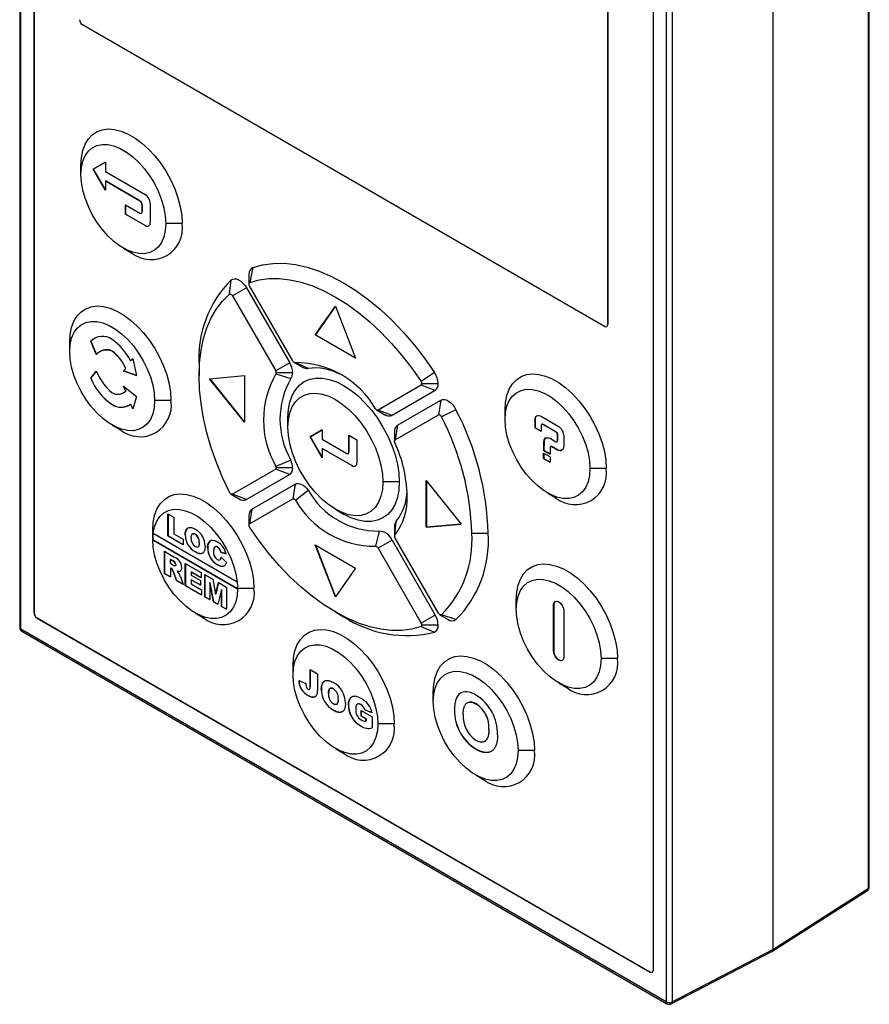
# Model space of a CAD drawing. Header units: millimetres. Extents: x 0 to 419, y 0 to 324.
# Tile 3 of 5: x 279 to 339, y 180 to 249. Entities that reach past the tile are written whole.
import ezdxf

# ---------------------------------------------------------------- set-up
doc = ezdxf.new("R2010")
doc.units = ezdxf.units.MM
doc.header["$LTSCALE"] = 1.5

msp = doc.modelspace()

# ---------------------------------------------------------------- linework, layer by layer
for p, q in [((279.064, 298.138), (279.064, 206.773)), ((279.152, 206.651), (279.152, 298.015)), ((280.068, 207.793), (280.068, 282.261)), ((280.076, 282.265), (280.076, 207.797)), ((338.478, 279.857), (338.478, 188.493)), ((338.56, 188.612), (338.56, 279.976)), ((331.793, 275.998), (331.793, 184.218)), ((324.33, 271.934), (324.33, 180.57)), ((324.749, 271.931), (324.749, 180.567)), ((323.414, 257.238), (323.414, 182.77)), ((320.232, 255.074), (320.232, 227.965)), ((320.239, 255.078), (320.239, 227.969)), ((320.02, 227.842), (283.463, 248.947)), ((284.214, 238.843), (285.063, 239.333)), ((285.063, 239.333), (284.221, 238.847)), ((285.063, 239.333), (285.063, 238.68)), ((283.357, 238.474), (283.357, 239.136)), ((284.221, 238.847), (284.214, 238.843)), ((285.063, 237.374), (284.214, 238.843)), ((284.221, 238.847), (285.063, 237.39)), ((285.063, 238.68), (287.856, 237.068)), ((285.07, 238.031), (285.063, 238.027)), ((285.063, 238.027), (285.063, 237.374)), ((287.467, 236.639), (285.063, 238.027)), ((285.07, 238.031), (287.474, 236.643)), ((287.474, 236.643), (287.467, 236.639)), ((288.209, 236.455), (288.209, 235.108)), ((286.477, 236.353), (287.467, 235.782)), ((286.477, 235.7), (286.477, 236.353)), ((286.484, 236.349), (286.484, 235.704)), ((287.592, 235.769), (287.599, 235.773)), ((287.644, 236.333), (287.651, 236.337)), ((287.644, 235.884), (287.644, 236.333)), ((287.651, 235.888), (287.644, 235.884)), ((287.651, 236.337), (287.651, 235.888)), ((286.484, 235.704), (286.477, 235.7)), ((287.856, 234.904), (286.477, 235.7)), ((286.484, 235.704), (287.863, 234.908)), ((290.442, 235.046), (289.296, 235.046)), ((287.863, 234.908), (287.856, 234.904)), ((286.326, 233.331), (286.899, 233)), ((295.386, 231.969), (295.174, 230.916)), ((293.753, 230.095), (293.88, 231.099)), ((295.121, 231.481), (295.121, 230.819)), ((294.94, 230.551), (293.963, 229.987)), ((294.94, 230.551), (297.971, 225.302)), ((298.193, 225.43), (295.163, 230.68)), ((293.963, 229.987), (296.993, 224.737)), ((299.761, 227.258), (301.176, 229.27)), ((301.177, 229.267), (299.768, 227.262)), ((301.176, 229.27), (302.59, 225.625)), ((320.17, 227.828), (320.177, 227.832)), ((320.239, 227.969), (320.232, 227.965)), ((284.047, 226.812), (284.04, 226.807)), ((284.43, 225.877), (284.04, 226.807)), ((284.047, 226.812), (284.437, 225.881)), ((299.768, 227.262), (299.761, 227.258)), ((302.59, 225.625), (299.761, 227.258)), ((299.768, 227.262), (302.586, 225.636)), ((282.572, 226.083), (282.572, 226.745)), ((284.719, 226.079), (284.712, 226.075)), ((285.539, 226.121), (285.532, 226.116)), ((286.816, 225.438), (286.981, 225.57)), ((286.823, 225.442), (286.816, 225.438)), ((286.981, 225.569), (286.823, 225.442)), ((286.981, 225.57), (287.245, 224.404)), ((284.04, 224.23), (284.43, 224.71)), ((284.432, 224.707), (284.047, 224.234)), ((286.327, 224.731), (286.49, 224.889)), ((286.327, 224.731), (286.335, 224.735)), ((287.245, 224.404), (286.327, 224.731)), ((286.497, 224.893), (286.335, 224.735)), ((286.335, 224.735), (287.243, 224.411)), ((286.497, 224.893), (286.49, 224.889)), ((291.63, 225.051), (291.63, 224.39)), ((297.971, 225.302), (296.993, 224.737)), ((298.293, 225.325), (298.866, 224.994)), ((299.265, 224.904), (298.372, 225.307)), ((284.047, 224.234), (284.04, 224.23)), ((292.362, 224.181), (294.812, 224.4)), ((294.812, 221.134), (292.362, 224.181)), ((292.372, 224.182), (294.812, 221.147)), ((294.812, 224.4), (294.812, 221.134)), ((297.011, 224.521), (298.059, 224.208)), ((298.18, 224.598), (297.035, 224.598)), ((308.11, 224.623), (307.178, 223.986)), ((286.49, 223.319), (286.327, 223.665)), ((286.327, 223.665), (287.245, 222.934)), ((286.497, 223.323), (286.342, 223.654)), ((286.497, 223.323), (286.49, 223.319)), ((307.189, 223.737), (304.158, 221.987)), ((308.166, 223.366), (305.136, 221.616)), ((308.166, 223.366), (307.189, 223.737)), ((308.376, 223.829), (307.23, 223.829)), ((286.291, 223.19), (286.298, 223.194)), ((287.245, 222.934), (286.981, 222.072)), ((289.657, 222.655), (288.511, 222.655)), ((305.526, 220.941), (308.556, 222.691)), ((308.556, 222.691), (308.389, 221.659)), ((285.539, 222.388), (285.532, 222.384)), ((286.823, 222.399), (286.816, 222.395)), ((286.981, 222.072), (286.816, 222.395)), ((286.823, 222.399), (286.984, 222.083)), ((304.058, 221.997), (304.631, 221.666)), ((305.136, 221.616), (304.158, 221.987)), ((309.617, 222.014), (308.599, 221.525)), ((313.055, 221.33), (313.055, 221.991)), ((297.852, 220.798), (297.852, 221.459)), ((305.358, 219.909), (308.389, 221.659)), ((315.15, 221.307), (315.159, 221.404)), ((315.157, 221.312), (315.15, 221.307)), ((315.15, 220.75), (315.15, 221.307)), ((315.166, 221.408), (315.157, 221.312)), ((315.157, 221.312), (315.157, 220.754)), ((315.159, 221.404), (315.185, 221.479)), ((315.166, 221.408), (315.159, 221.404)), ((315.192, 221.483), (315.166, 221.408)), ((315.185, 221.479), (315.229, 221.545)), ((315.192, 221.483), (315.185, 221.479)), ((315.236, 221.549), (315.192, 221.483)), ((315.229, 221.545), (315.282, 221.586)), ((315.236, 221.549), (315.229, 221.545)), ((315.285, 221.587), (315.236, 221.549)), ((315.282, 221.586), (315.343, 221.611)), ((315.343, 221.611), (315.422, 221.616)), ((315.422, 221.616), (315.501, 221.591)), ((315.501, 221.591), (315.58, 221.555)), ((315.58, 221.555), (316.729, 220.892)), ((285.541, 220.94), (286.114, 220.609)), ((299.394, 220.121), (300.243, 220.611)), ((300.243, 220.611), (299.402, 220.125)), ((300.243, 220.611), (300.243, 219.958)), ((305.526, 220.941), (305.358, 219.909)), ((315.157, 220.754), (315.15, 220.75)), ((315.58, 220.501), (315.15, 220.75)), ((315.157, 220.754), (315.58, 220.509)), ((315.588, 220.922), (315.58, 220.897)), ((315.58, 220.897), (315.58, 220.501)), ((315.598, 220.948), (315.588, 220.922)), ((315.606, 220.973), (315.598, 220.948)), ((315.624, 220.993), (315.606, 220.973)), ((315.65, 220.998), (315.624, 220.993)), ((315.631, 220.997), (315.624, 220.993)), ((315.631, 220.997), (315.657, 221.002)), ((315.657, 221.002), (315.65, 220.998)), ((315.668, 220.998), (315.65, 220.998)), ((315.657, 221.002), (315.675, 221.002)), ((315.675, 221.002), (315.668, 220.998)), ((315.703, 220.988), (315.668, 220.998)), ((315.675, 221.002), (315.71, 220.992)), ((315.71, 220.992), (315.703, 220.988)), ((316.616, 220.461), (315.703, 220.988)), ((315.71, 220.992), (316.623, 220.465)), ((316.729, 220.892), (316.817, 220.831)), ((316.817, 220.831), (316.896, 220.765)), ((316.896, 220.765), (316.975, 220.669)), ((316.975, 220.669), (317.037, 220.572)), ((317.037, 220.572), (317.089, 220.471)), ((299.402, 220.125), (299.394, 220.121)), ((300.243, 218.652), (299.394, 220.121)), ((299.402, 220.125), (300.243, 218.668)), ((300.243, 219.958), (301.975, 218.958)), ((302.117, 220.224), (302.683, 219.897)), ((302.117, 219.04), (302.117, 220.224)), ((302.124, 220.219), (302.124, 219.044)), ((302.683, 219.897), (302.683, 218.305)), ((305.316, 220.478), (305.316, 219.817)), ((315.782, 219.848), (315.799, 219.929)), ((315.806, 219.933), (315.789, 219.852)), ((315.799, 219.929), (315.843, 219.984)), ((315.806, 219.933), (315.799, 219.929)), ((315.85, 219.988), (315.806, 219.933)), ((315.843, 219.984), (315.896, 220.035)), ((315.85, 219.988), (315.843, 219.984)), ((315.9, 220.036), (315.85, 219.988)), ((315.896, 220.035), (315.966, 220.055)), ((315.966, 220.055), (316.036, 220.055)), ((316.036, 220.055), (316.115, 220.041)), ((316.115, 220.041), (316.203, 220.01)), ((316.203, 220.01), (316.616, 219.772)), ((316.623, 220.465), (316.616, 220.461)), ((316.642, 220.436), (316.616, 220.461)), ((316.623, 220.465), (316.649, 220.44)), ((316.649, 220.44), (316.642, 220.436)), ((316.668, 220.411), (316.642, 220.436)), ((316.649, 220.44), (316.675, 220.415)), ((316.675, 220.415), (316.668, 220.411)), ((316.686, 220.38), (316.668, 220.411)), ((316.675, 220.415), (316.693, 220.384)), ((316.693, 220.384), (316.686, 220.38)), ((316.703, 220.339), (316.686, 220.38)), ((316.693, 220.384), (316.71, 220.343)), ((316.71, 220.343), (316.703, 220.339)), ((316.721, 220.299), (316.703, 220.339)), ((316.71, 220.343), (316.728, 220.303)), ((316.728, 220.303), (316.721, 220.299)), ((316.729, 220.263), (316.721, 220.299)), ((316.728, 220.303), (316.736, 220.267)), ((316.736, 220.267), (316.729, 220.263)), ((316.729, 219.838), (316.729, 220.263)), ((316.736, 220.267), (316.736, 219.842)), ((317.089, 220.471), (317.133, 220.355)), ((317.133, 220.355), (317.151, 220.254)), ((317.151, 220.254), (317.16, 220.147)), ((317.16, 220.147), (317.16, 219.458)), ((300.25, 219.309), (300.243, 219.305)), ((300.243, 219.305), (300.243, 218.652)), ((302.329, 218.101), (300.243, 219.305)), ((300.25, 219.309), (302.336, 218.105)), ((315.764, 219.149), (315.773, 219.752)), ((315.78, 219.756), (315.771, 219.153)), ((315.773, 219.752), (315.782, 219.848)), ((315.78, 219.756), (315.773, 219.752)), ((315.789, 219.852), (315.78, 219.756)), ((315.789, 219.852), (315.782, 219.848)), ((316.212, 219.397), (316.203, 219.371)), ((316.203, 219.371), (316.203, 218.905)), ((316.229, 219.417), (316.212, 219.397)), ((316.265, 219.437), (316.229, 219.417)), ((316.291, 219.442), (316.265, 219.437)), ((316.272, 219.441), (316.265, 219.437)), ((316.272, 219.441), (316.298, 219.447)), ((316.298, 219.447), (316.291, 219.442)), ((316.317, 219.438), (316.291, 219.442)), ((316.298, 219.447), (316.324, 219.442)), ((316.324, 219.442), (316.317, 219.438)), ((316.729, 219.2), (316.317, 219.438)), ((316.324, 219.442), (316.736, 219.204)), ((316.616, 219.772), (316.642, 219.767)), ((316.642, 219.767), (316.668, 219.772)), ((316.668, 219.772), (316.703, 219.792)), ((316.675, 219.776), (316.668, 219.772)), ((316.71, 219.796), (316.675, 219.776)), ((316.703, 219.792), (316.721, 219.813)), ((316.71, 219.796), (316.703, 219.792)), ((316.728, 219.817), (316.71, 219.796)), ((316.721, 219.813), (316.729, 219.838)), ((316.728, 219.817), (316.721, 219.813)), ((316.736, 219.842), (316.728, 219.817)), ((316.736, 219.842), (316.729, 219.838)), ((316.736, 219.204), (316.729, 219.2)), ((316.817, 219.169), (316.729, 219.2)), ((316.736, 219.204), (316.824, 219.173)), ((316.824, 219.173), (316.817, 219.169)), ((316.824, 219.173), (316.903, 219.158)), ((317.037, 219.174), (316.975, 219.149)), ((316.982, 219.153), (317.039, 219.176)), ((317.089, 219.224), (317.037, 219.174)), ((317.133, 219.28), (317.089, 219.224)), ((317.151, 219.362), (317.133, 219.28)), ((317.16, 219.458), (317.151, 219.362)), ((302.075, 218.948), (302.082, 218.952)), ((302.124, 219.044), (302.117, 219.04)), ((315.756, 218.971), (316.212, 218.708)), ((315.756, 218.596), (315.756, 218.971)), ((315.756, 218.596), (315.763, 218.6)), ((316.212, 218.333), (315.756, 218.596)), ((315.763, 218.967), (315.763, 218.6)), ((315.763, 218.6), (316.212, 218.341)), ((315.764, 219.149), (315.771, 219.153)), ((316.203, 218.905), (315.764, 219.149)), ((315.771, 219.153), (316.203, 218.913)), ((316.212, 218.708), (316.212, 218.333)), ((316.896, 219.153), (316.817, 219.169)), ((316.903, 219.158), (316.896, 219.153)), ((316.975, 219.149), (316.896, 219.153)), ((316.903, 219.158), (316.982, 219.153)), ((316.982, 219.153), (316.975, 219.149)), ((296.993, 217.85), (293.963, 216.1)), ((297.971, 217.479), (296.993, 217.85)), ((298.059, 218.472), (297.011, 218.046)), ((298.18, 217.941), (297.035, 217.941)), ((302.336, 218.105), (302.329, 218.101)), ((320.14, 217.901), (318.995, 217.901)), ((297.971, 217.479), (294.94, 215.729)), ((295.33, 215.053), (298.361, 216.803)), ((298.361, 216.803), (298.193, 215.771)), ((305.645, 216.961), (304.499, 216.961)), ((307.54, 217.052), (309.989, 214.005)), ((307.54, 213.786), (307.54, 217.052)), ((307.547, 217.043), (307.547, 213.79)), ((293.863, 216.109), (294.435, 215.779)), ((294.94, 215.729), (293.963, 216.1)), ((295.163, 214.021), (298.193, 215.771)), ((298.372, 215.688), (299.265, 216.383)), ((316.024, 216.186), (316.597, 215.856)), ((295.33, 215.053), (295.163, 214.021)), ((301.175, 215.042), (301.748, 214.711)), ((289.45, 214.732), (289.869, 214.491)), ((289.45, 213.181), (289.45, 214.732)), ((289.458, 214.728), (289.458, 213.185)), ((289.869, 214.491), (289.869, 213.322)), ((295.121, 214.591), (295.121, 213.93)), ((305.316, 213.822), (305.316, 213.16)), ((305.341, 213.238), (305.438, 214.212)), ((309.989, 214.005), (307.54, 213.786)), ((307.547, 213.79), (307.54, 213.786)), ((307.547, 213.79), (309.986, 214.008)), ((288.384, 212.929), (288.384, 213.591)), ((288.385, 213.036), (288.391, 213.172)), ((288.411, 213.381), (288.411, 213.373)), ((288.411, 213.373), (294.297, 209.975)), ((289.458, 213.185), (289.45, 213.181)), ((290.515, 212.566), (289.45, 213.181)), ((289.458, 213.185), (290.515, 212.575)), ((289.869, 213.322), (290.515, 212.949)), ((290.654, 213.261), (290.661, 213.265)), ((291.356, 213.298), (291.349, 213.294)), ((304.232, 213.515), (303.979, 212.451)), ((308.389, 207.772), (305.358, 213.021)), ((310.722, 213.368), (311.867, 213.368)), ((288.399, 212.898), (288.392, 212.894)), ((294.316, 209.474), (288.392, 212.894)), ((288.399, 212.898), (294.317, 209.482)), ((290.515, 212.949), (290.515, 212.566)), ((291.631, 212.717), (291.639, 212.721)), ((292.232, 212.363), (292.225, 212.359)), ((292.921, 212.395), (292.914, 212.391)), ((301.176, 208.916), (299.761, 212.561)), ((299.761, 212.561), (302.59, 210.928)), ((299.773, 212.554), (301.181, 208.923)), ((305.136, 212.893), (304.158, 212.328)), ((304.158, 212.328), (307.189, 207.079)), ((305.136, 212.893), (308.166, 207.643)), ((289.195, 212.103), (289.892, 211.701)), ((289.195, 210.552), (289.195, 212.103)), ((289.202, 212.099), (289.202, 210.556)), ((291.374, 212.059), (291.366, 212.055)), ((293.117, 212.165), (293.11, 212.161)), ((293.157, 212.037), (293.149, 212.033)), ((293.516, 211.917), (293.149, 212.033)), ((293.157, 212.037), (293.514, 211.924)), ((293.167, 211.68), (293.533, 211.341)), ((289.621, 211.543), (289.614, 211.539)), ((289.614, 211.237), (289.614, 211.539)), ((289.614, 211.539), (289.799, 211.433)), ((289.792, 211.135), (289.614, 211.237)), ((289.621, 210.939), (289.614, 210.935)), ((289.651, 210.914), (289.614, 210.935)), ((289.614, 210.935), (289.614, 210.31)), ((289.621, 211.543), (289.806, 211.437)), ((289.621, 210.939), (289.658, 210.918)), ((289.658, 210.918), (289.651, 210.914)), ((289.806, 211.437), (289.799, 211.433)), ((289.936, 211.084), (289.903, 211.09)), ((290.005, 211.173), (289.998, 211.168)), ((290.661, 211.257), (291.778, 210.613)), ((290.661, 209.706), (290.661, 211.257)), ((290.668, 211.253), (290.668, 209.71)), ((292.931, 211.16), (292.924, 211.156)), ((302.59, 210.928), (301.176, 208.916)), ((289.195, 210.552), (289.202, 210.556)), ((289.614, 210.31), (289.195, 210.552)), ((289.202, 210.556), (289.614, 210.318)), ((289.76, 210.823), (289.753, 210.819)), ((289.835, 210.661), (289.828, 210.657)), ((290.049, 210.059), (289.828, 210.657)), ((289.835, 210.661), (290.056, 210.063)), ((290.09, 210.725), (290.083, 210.721)), ((290.24, 210.7), (290.233, 210.696)), ((290.301, 210.716), (290.318, 210.726)), ((290.314, 210.349), (290.521, 209.786)), ((291.087, 210.657), (291.08, 210.653)), ((291.08, 210.653), (291.08, 210.431)), ((291.778, 210.25), (291.08, 210.653)), ((291.08, 210.431), (291.725, 210.059)), ((291.087, 210.657), (291.778, 210.258)), ((291.778, 210.613), (291.778, 210.25)), ((292.022, 210.472), (292.581, 210.149)), ((292.022, 208.92), (292.022, 210.472)), ((292.029, 210.468), (292.029, 208.924)), ((290.056, 210.063), (290.049, 210.059)), ((290.521, 209.786), (290.049, 210.059)), ((290.056, 210.063), (290.518, 209.797)), ((290.668, 209.71), (290.661, 209.706)), ((291.795, 209.051), (290.661, 209.706)), ((290.668, 209.71), (291.795, 209.059)), ((291.087, 210.113), (291.08, 210.109)), ((291.08, 210.109), (291.08, 209.827)), ((291.725, 209.736), (291.08, 210.109)), ((291.08, 209.827), (291.795, 209.414)), ((291.087, 210.113), (291.725, 209.744)), ((291.725, 210.059), (291.725, 209.736)), ((292.378, 209.911), (292.371, 209.907)), ((292.371, 209.907), (292.371, 208.719)), ((292.625, 208.572), (292.371, 209.907)), ((292.378, 209.911), (292.632, 208.576)), ((292.581, 210.149), (292.782, 209.091)), ((292.782, 209.091), (292.983, 209.917)), ((292.989, 209.914), (292.789, 209.095)), ((292.983, 209.917), (293.54, 209.595)), ((293.54, 209.595), (293.54, 208.044)), ((294.297, 209.975), (294.311, 209.975)), ((294.33, 209.718), (294.322, 209.608)), ((291.795, 209.414), (291.795, 209.051)), ((292.029, 208.924), (292.022, 208.92)), ((292.371, 208.719), (292.022, 208.92)), ((292.029, 208.924), (292.371, 208.727)), ((292.789, 209.095), (292.782, 209.091)), ((293.191, 209.433), (292.937, 208.392)), ((293.198, 209.437), (293.191, 209.433)), ((293.191, 208.245), (293.191, 209.433)), ((293.198, 209.437), (293.198, 208.249)), ((295.469, 209.501), (294.324, 209.501)), ((292.632, 208.576), (292.625, 208.572)), ((292.937, 208.392), (292.625, 208.572)), ((292.632, 208.576), (292.938, 208.399)), ((293.198, 208.249), (293.191, 208.245)), ((293.54, 208.044), (293.191, 208.245)), ((293.198, 208.249), (293.54, 208.052)), ((313.84, 208.033), (313.84, 208.694)), ((316.463, 208.373), (316.456, 208.369)), ((316.456, 205.103), (316.456, 208.369)), ((316.463, 208.373), (316.463, 205.107)), ((280.076, 207.797), (280.068, 207.793)), ((291.353, 207.786), (291.926, 207.455)), ((301.174, 207.857), (301.747, 207.526)), ((308.166, 207.643), (307.189, 207.079)), ((308.489, 207.666), (309.061, 207.335)), ((309.617, 207.321), (308.599, 207.663)), ((317.163, 207.961), (317.163, 204.695)), ((280.281, 207.425), (280.288, 207.429)), ((323.202, 182.647), (280.281, 207.425)), ((280.288, 207.429), (323.209, 182.651)), ((307.178, 206.842), (308.11, 206.451)), ((308.376, 206.939), (307.23, 206.939)), ((324.33, 180.57), (279.152, 206.651)), ((279.214, 206.514), (324.393, 180.433)), ((316.463, 205.107), (316.456, 205.103)), ((298.206, 203.446), (298.206, 204.108)), ((320.925, 204.604), (319.78, 204.604)), ((299.404, 203.826), (299.911, 203.533)), ((299.404, 202.676), (299.404, 203.826)), ((299.411, 203.822), (299.411, 202.68)), ((299.911, 203.533), (299.911, 202.517)), ((298.602, 203.065), (299.108, 202.85)), ((299.411, 202.68), (299.404, 202.676)), ((316.809, 202.889), (317.382, 202.558)), ((299.287, 201.999), (299.28, 201.995)), ((300.186, 202.434), (300.193, 202.438)), ((301.027, 202.474), (301.034, 202.479)), ((308.027, 201.59), (308.027, 202.251)), ((301.368, 201.777), (301.376, 201.781)), ((302.094, 201.342), (302.087, 201.338)), ((302.71, 201.403), (302.703, 201.398)), ((302.955, 201.369), (302.948, 201.365)), ((309.661, 201.846), (309.653, 201.842)), ((310.41, 201.495), (310.403, 201.491)), ((311.031, 201.415), (311.024, 201.411)), ((301.055, 200.979), (301.048, 200.974)), ((302.974, 200.96), (303.755, 200.509)), ((302.974, 200.57), (302.974, 200.96)), ((302.974, 200.57), (302.981, 200.574)), ((303.312, 200.375), (302.974, 200.57)), ((302.981, 200.956), (302.981, 200.574)), ((302.981, 200.574), (303.319, 200.379)), ((303.234, 201.013), (303.227, 201.009)), ((303.734, 200.805), (303.227, 201.009)), ((303.234, 201.013), (303.741, 200.81)), ((309.511, 200.99), (309.518, 200.994)), ((302.955, 199.881), (302.948, 199.877)), ((303.319, 200.379), (303.312, 200.375)), ((303.312, 200.217), (303.312, 200.375)), ((303.319, 200.221), (303.312, 200.217)), ((303.319, 200.379), (303.319, 200.221)), ((303.755, 200.509), (303.755, 199.734)), ((305.291, 200.017), (304.145, 200.017)), ((311.918, 199.635), (311.925, 199.639)), ((311.636, 198.796), (311.643, 198.801)), ((301.175, 198.303), (301.748, 197.972)), ((311.032, 198.258), (311.025, 198.254)), ((315.113, 198.161), (313.967, 198.161)), ((310.997, 196.446), (311.57, 196.115)), ((331.735, 184.083), (338.422, 188.359)), ((331.793, 184.218), (338.478, 188.493)), ((324.681, 180.426), (331.727, 184.079)), ((324.749, 180.567), (331.793, 184.218)), ((323.209, 182.651), (323.202, 182.647))]:
    msp.add_line(p, q)
at = {"flags": 128}
for points in [[(283.357, 239.136), (283.39, 239.674), (283.488, 240.164), (283.65, 240.596), (283.872, 240.964), (284.151, 241.259), (284.481, 241.476), (284.856, 241.612), (285.269, 241.664), (285.713, 241.63), (286.178, 241.512), (286.657, 241.312), (287.141, 241.032), (287.62, 240.68), (288.085, 240.26), (288.529, 239.782), (288.942, 239.253), (289.317, 238.685), (289.647, 238.086), (289.926, 237.469), (290.148, 236.845), (290.31, 236.225), (290.409, 235.622), (290.442, 235.046)], [(283.357, 238.474), (283.39, 238.966), (283.488, 239.409), (283.651, 239.793), (283.873, 240.108), (284.149, 240.349), (284.475, 240.51), (284.841, 240.587), (285.241, 240.579), (285.666, 240.485), (286.104, 240.308), (286.548, 240.052), (286.987, 239.722), (287.411, 239.326), (287.811, 238.873), (288.178, 238.372), (288.503, 237.836), (288.78, 237.275), (289.002, 236.703), (289.164, 236.133), (289.263, 235.576), (289.296, 235.046)], [(289.296, 235.046), (289.263, 234.554), (289.164, 234.111), (289.002, 233.727), (288.78, 233.412), (288.503, 233.171), (288.178, 233.01), (287.811, 232.933), (287.411, 232.941), (286.987, 233.035), (286.548, 233.212), (286.104, 233.468), (285.666, 233.798), (285.241, 234.194), (284.841, 234.647), (284.475, 235.148), (284.149, 235.684), (283.873, 236.245), (283.651, 236.817), (283.488, 237.387), (283.39, 237.944), (283.357, 238.474)], [(295.386, 231.969), (296.077, 232.161), (296.809, 232.259), (297.577, 232.264), (298.374, 232.174), (299.196, 231.99), (300.037, 231.714), (300.889, 231.348), (301.748, 230.895), (302.607, 230.356), (303.46, 229.738), (304.301, 229.043), (305.123, 228.278), (305.92, 227.447), (306.688, 226.556), (307.42, 225.613), (308.11, 224.623)], [(293.88, 231.099), (293.986, 231.16), (294.111, 231.182), (294.25, 231.163), (294.398, 231.105), (294.547, 231.01), (294.691, 230.882), (294.824, 230.727), (294.94, 230.551)], [(295.163, 230.68), (295.144, 230.717), (295.131, 230.755), (295.123, 230.793), (295.121, 230.828), (295.126, 230.859), (295.137, 230.885), (295.153, 230.904), (295.174, 230.916)], [(295.174, 230.916), (295.825, 231.097), (296.516, 231.19), (297.24, 231.194), (297.992, 231.109), (298.768, 230.936), (299.561, 230.676), (300.365, 230.331), (301.176, 229.902), (301.986, 229.395), (302.79, 228.811), (303.583, 228.156), (304.359, 227.434), (305.111, 226.65), (305.835, 225.81), (306.526, 224.92), (307.178, 223.986)], [(293.753, 216.234), (293.27, 217.265), (292.844, 218.308), (292.479, 219.355), (292.176, 220.399), (291.938, 221.431), (291.767, 222.446), (291.664, 223.434), (291.63, 224.39), (291.664, 225.306), (291.767, 226.175), (291.938, 226.992), (292.176, 227.75), (292.479, 228.445), (292.844, 229.07), (293.27, 229.621), (293.753, 230.095)], [(293.753, 230.095), (293.773, 230.107), (293.798, 230.112), (293.826, 230.108), (293.855, 230.096), (293.885, 230.078), (293.913, 230.052), (293.94, 230.022), (293.963, 229.987)], [(282.572, 226.745), (282.605, 227.283), (282.703, 227.773), (282.865, 228.205), (283.087, 228.573), (283.366, 228.868), (283.696, 229.085), (284.071, 229.221), (284.484, 229.273), (284.928, 229.239), (285.393, 229.121), (285.872, 228.921), (286.356, 228.641), (286.835, 228.289), (287.301, 227.869), (287.744, 227.391), (288.157, 226.862), (288.532, 226.293), (288.862, 225.695), (289.141, 225.078), (289.364, 224.454), (289.525, 223.834), (289.624, 223.231), (289.657, 222.655)], [(282.572, 226.083), (282.605, 226.575), (282.704, 227.018), (282.866, 227.402), (283.088, 227.717), (283.364, 227.958), (283.69, 228.119), (284.057, 228.196), (284.456, 228.188), (284.881, 228.094), (285.32, 227.917), (285.763, 227.661), (286.202, 227.331), (286.626, 226.935), (287.026, 226.482), (287.393, 225.981), (287.719, 225.445), (287.995, 224.884), (288.217, 224.312), (288.379, 223.742), (288.478, 223.185), (288.511, 222.655)], [(288.511, 222.655), (288.478, 222.163), (288.379, 221.72), (288.217, 221.336), (287.995, 221.021), (287.719, 220.78), (287.393, 220.619), (287.026, 220.542), (286.626, 220.55), (286.202, 220.644), (285.763, 220.821), (285.32, 221.077), (284.881, 221.407), (284.456, 221.803), (284.057, 222.256), (283.69, 222.757), (283.364, 223.293), (283.088, 223.854), (282.866, 224.426), (282.704, 224.996), (282.605, 225.553), (282.572, 226.083)], [(297.852, 221.459), (297.886, 222.027), (297.985, 222.547), (298.149, 223.01), (298.374, 223.407), (298.657, 223.733), (298.993, 223.982), (299.377, 224.148), (299.8, 224.231), (300.257, 224.227), (300.74, 224.138), (301.24, 223.964), (301.748, 223.709), (302.257, 223.377), (302.757, 222.974), (303.239, 222.506), (303.696, 221.982), (304.12, 221.41), (304.503, 220.801), (304.839, 220.164), (305.123, 219.512), (305.348, 218.854), (305.512, 218.202), (305.611, 217.567), (305.645, 216.961)], [(313.055, 221.991), (313.088, 222.529), (313.186, 223.019), (313.348, 223.452), (313.571, 223.819), (313.85, 224.114), (314.18, 224.332), (314.555, 224.468), (314.968, 224.519), (315.411, 224.486), (315.877, 224.368), (316.356, 224.167), (316.839, 223.888), (317.318, 223.535), (317.784, 223.116), (318.227, 222.637), (318.641, 222.109), (319.016, 221.54), (319.346, 220.941), (319.624, 220.324), (319.847, 219.7), (320.009, 219.081), (320.107, 218.477), (320.14, 217.901)], [(313.055, 221.33), (313.088, 221.822), (313.187, 222.265), (313.349, 222.648), (313.571, 222.964), (313.848, 223.205), (314.173, 223.366), (314.54, 223.443), (314.94, 223.434), (315.364, 223.34), (315.803, 223.163), (316.247, 222.907), (316.686, 222.577), (317.11, 222.182), (317.51, 221.728), (317.877, 221.228), (318.202, 220.691), (318.479, 220.131), (318.701, 219.559), (318.863, 218.988), (318.962, 218.431), (318.995, 217.901)], [(297.852, 220.798), (297.886, 221.324), (297.987, 221.801), (298.153, 222.219), (298.38, 222.568), (298.664, 222.842), (298.999, 223.036), (299.379, 223.145), (299.795, 223.167), (300.239, 223.102), (300.703, 222.951), (301.176, 222.717), (301.649, 222.405), (302.112, 222.021), (302.556, 221.573), (302.972, 221.07), (303.352, 220.523), (303.687, 219.942), (303.971, 219.34), (304.199, 218.728), (304.364, 218.12), (304.465, 217.526), (304.499, 216.961)], [(308.556, 222.691), (308.673, 222.732), (308.806, 222.734), (308.95, 222.695), (309.099, 222.618), (309.247, 222.506), (309.386, 222.364), (309.511, 222.197), (309.617, 222.014)], [(304.158, 221.987), (304.139, 221.98), (304.118, 221.978), (304.095, 221.981), (304.071, 221.99), (304.047, 222.004), (304.023, 222.022), (304, 222.044), (303.979, 222.07)], [(308.389, 221.659), (308.412, 221.667), (308.438, 221.667), (308.467, 221.66), (308.496, 221.644), (308.525, 221.622), (308.553, 221.594), (308.578, 221.561), (308.599, 221.525)], [(318.995, 217.901), (318.962, 217.409), (318.863, 216.966), (318.701, 216.583), (318.479, 216.267), (318.202, 216.026), (317.877, 215.865), (317.51, 215.788), (317.11, 215.797), (316.686, 215.89), (316.247, 216.067), (315.803, 216.324), (315.364, 216.653), (314.94, 217.049), (314.54, 217.503), (314.173, 218.003), (313.848, 218.54), (313.571, 219.1), (313.349, 219.672), (313.187, 220.243), (313.088, 220.8), (313.055, 221.33)], [(304.499, 216.961), (304.465, 216.434), (304.364, 215.957), (304.199, 215.54), (303.971, 215.19), (303.687, 214.916), (303.352, 214.722), (302.972, 214.613), (302.556, 214.591), (302.112, 214.656), (301.649, 214.807), (301.176, 215.041), (300.703, 215.354), (300.239, 215.737), (299.795, 216.185), (299.379, 216.688), (298.999, 217.235), (298.664, 217.816), (298.38, 218.418), (298.153, 219.03), (297.987, 219.639), (297.886, 220.232), (297.852, 220.798)], [(305.341, 219.712), (305.329, 219.743), (305.321, 219.774), (305.317, 219.804), (305.317, 219.832), (305.322, 219.857), (305.33, 219.879), (305.342, 219.896), (305.358, 219.909)], [(298.361, 216.803), (298.455, 216.84), (298.561, 216.851), (298.677, 216.833), (298.797, 216.789), (298.92, 216.72), (299.041, 216.627), (299.157, 216.514), (299.265, 216.383)], [(305.645, 216.961), (305.611, 216.393), (305.512, 215.873), (305.348, 215.41), (305.123, 215.012), (304.839, 214.687), (304.503, 214.438), (304.12, 214.271), (303.696, 214.189), (303.239, 214.192), (302.757, 214.282), (302.257, 214.456), (301.748, 214.711), (301.748, 214.711)], [(288.384, 213.591), (288.417, 214.129), (288.515, 214.619), (288.677, 215.051), (288.9, 215.419), (289.179, 215.714), (289.509, 215.931), (289.884, 216.067), (290.297, 216.119), (290.74, 216.085), (291.206, 215.967), (291.685, 215.767), (292.168, 215.487), (292.647, 215.135), (293.113, 214.715), (293.556, 214.237), (293.97, 213.708), (294.345, 213.14), (294.675, 212.541), (294.954, 211.924), (295.176, 211.3), (295.338, 210.68), (295.436, 210.077), (295.469, 209.501)], [(293.963, 216.1), (293.94, 216.091), (293.913, 216.091), (293.885, 216.099), (293.855, 216.114), (293.826, 216.136), (293.798, 216.164), (293.773, 216.197), (293.753, 216.234)], [(298.193, 215.771), (298.212, 215.779), (298.233, 215.781), (298.256, 215.777), (298.28, 215.769), (298.304, 215.755), (298.328, 215.736), (298.351, 215.714), (298.372, 215.688)], [(288.411, 213.373), (288.504, 213.826), (288.663, 214.219), (288.883, 214.544), (289.159, 214.792), (289.485, 214.959), (289.854, 215.041), (290.258, 215.035), (290.686, 214.942), (291.13, 214.764), (291.578, 214.505), (292.022, 214.171), (292.45, 213.769), (292.853, 213.31), (293.222, 212.802), (293.549, 212.258), (293.825, 211.69), (294.045, 211.112), (294.204, 210.535), (294.297, 209.975)], [(290.654, 213.261), (290.655, 213.277), (290.657, 213.341), (290.659, 213.372), (290.662, 213.403), (290.671, 213.462), (290.677, 213.491), (290.692, 213.545), (290.711, 213.595), (290.735, 213.641), (290.764, 213.68), (290.822, 213.732), (290.855, 213.75), (290.929, 213.774), (290.969, 213.778), (291.054, 213.772), (291.098, 213.764), (291.143, 213.751), (291.189, 213.735), (291.212, 213.725), (291.258, 213.705), (291.304, 213.681), (291.35, 213.656)], [(295.174, 213.772), (295.153, 213.808), (295.137, 213.846), (295.126, 213.884), (295.121, 213.921), (295.123, 213.954), (295.131, 213.983), (295.144, 214.005), (295.163, 214.021)], [(307.178, 206.842), (306.526, 206.661), (305.835, 206.568), (305.111, 206.564), (304.359, 206.649), (303.583, 206.822), (302.79, 207.083), (301.986, 207.428), (301.176, 207.856), (300.365, 208.363), (299.561, 208.947), (298.768, 209.602), (297.992, 210.324), (297.24, 211.108), (296.516, 211.948), (295.825, 212.839), (295.174, 213.772)], [(291.073, 213.019), (291.073, 213.035), (291.076, 213.099), (291.082, 213.16), (291.088, 213.189), (291.094, 213.217), (291.11, 213.259), (291.159, 213.316), (291.174, 213.324), (291.207, 213.333), (291.281, 213.325), (291.349, 213.294)], [(294.324, 209.501), (294.291, 209.009), (294.192, 208.566), (294.03, 208.182), (293.808, 207.867), (293.531, 207.626), (293.206, 207.465), (292.839, 207.388), (292.439, 207.396), (292.015, 207.49), (291.576, 207.667), (291.132, 207.923), (290.693, 208.253), (290.269, 208.649), (289.869, 209.102), (289.502, 209.603), (289.177, 210.139), (288.9, 210.7), (288.678, 211.272), (288.516, 211.842), (288.417, 212.399), (288.384, 212.929)], [(291.631, 212.717), (291.631, 212.701), (291.629, 212.637), (291.624, 212.575), (291.614, 212.516), (291.607, 212.489), (291.598, 212.463), (291.58, 212.429), (291.561, 212.408), (291.55, 212.399), (291.497, 212.381), (291.467, 212.382), (291.435, 212.389), (291.353, 212.425)], [(292.05, 212.467), (292.05, 212.451), (292.048, 212.387), (292.044, 212.324), (292.036, 212.264), (292.024, 212.207), (292.009, 212.153), (291.999, 212.128), (291.977, 212.081), (291.963, 212.06), (291.933, 212.022), (291.916, 212.005), (291.88, 211.977), (291.86, 211.965), (291.816, 211.948), (291.794, 211.942), (291.746, 211.935), (291.721, 211.934), (291.669, 211.938), (291.642, 211.942), (291.588, 211.955), (291.532, 211.974), (291.476, 211.998), (291.448, 212.011), (291.366, 212.055)], [(292.225, 212.359), (292.225, 212.375), (292.227, 212.439), (292.229, 212.471), (292.236, 212.532), (292.24, 212.561), (292.246, 212.59), (292.26, 212.645), (292.279, 212.696), (292.302, 212.742), (292.33, 212.782), (292.364, 212.816), (292.425, 212.856), (292.496, 212.877), (292.535, 212.88), (292.575, 212.879), (292.659, 212.865), (292.702, 212.852), (292.746, 212.836), (292.768, 212.827), (292.812, 212.808), (292.857, 212.785), (292.902, 212.76)], [(292.707, 212.39), (292.715, 212.398), (292.735, 212.412)], [(292.9, 211.532), (292.914, 211.524), (292.971, 211.499), (293.009, 211.491), (293.064, 211.497), (293.09, 211.514), (293.12, 211.551), (293.143, 211.596), (293.167, 211.68)], [(289.998, 211.168), (289.997, 211.153), (289.988, 211.119), (289.969, 211.095), (289.956, 211.091)], [(290.005, 211.173), (290.004, 211.157), (289.995, 211.123), (289.976, 211.099), (289.963, 211.095)], [(293.533, 211.341), (293.53, 211.328), (293.514, 211.274), (293.505, 211.248), (293.495, 211.224), (293.471, 211.178), (293.442, 211.138), (293.409, 211.104), (293.372, 211.077), (293.309, 211.052), (293.238, 211.044), (293.161, 211.054), (293.141, 211.058), (293.101, 211.071), (293.061, 211.087), (293.02, 211.105), (292.979, 211.125), (292.924, 211.156)], [(313.84, 208.694), (313.873, 209.232), (313.971, 209.722), (314.133, 210.154), (314.356, 210.522), (314.634, 210.817), (314.964, 211.034), (315.34, 211.17), (315.753, 211.222), (316.196, 211.188), (316.662, 211.07), (317.141, 210.87), (317.624, 210.591), (318.103, 210.238), (318.569, 209.819), (319.012, 209.34), (319.425, 208.812), (319.801, 208.243), (320.131, 207.644), (320.409, 207.027), (320.632, 206.403), (320.794, 205.783), (320.892, 205.18), (320.925, 204.604)], [(290.24, 210.7), (290.252, 210.702), (290.296, 210.713)], [(313.84, 208.033), (313.873, 208.525), (313.972, 208.967), (314.134, 209.351), (314.356, 209.667), (314.633, 209.908), (314.958, 210.068), (315.325, 210.145), (315.725, 210.137), (316.149, 210.043), (316.588, 209.866), (317.032, 209.61), (317.471, 209.28), (317.895, 208.884), (318.295, 208.431), (318.661, 207.93), (318.987, 207.394), (319.264, 206.834), (319.485, 206.261), (319.648, 205.691), (319.746, 205.134), (319.78, 204.604)], [(316.456, 208.369), (316.483, 208.51), (316.56, 208.598), (316.674, 208.62), (316.81, 208.573), (316.945, 208.464), (317.06, 208.309), (317.136, 208.133), (317.163, 207.961)], [(316.567, 208.602), (316.567, 208.602), (316.49, 208.514), (316.463, 208.373)], [(308.599, 207.663), (308.578, 207.651), (308.553, 207.647), (308.525, 207.65), (308.496, 207.662), (308.467, 207.681), (308.438, 207.706), (308.412, 207.737), (308.389, 207.772)], [(319.78, 204.604), (319.746, 204.112), (319.648, 203.669), (319.485, 203.286), (319.264, 202.97), (318.987, 202.729), (318.661, 202.568), (318.295, 202.491), (317.895, 202.499), (317.471, 202.593), (317.032, 202.77), (316.588, 203.026), (316.149, 203.356), (315.725, 203.752), (315.325, 204.205), (314.958, 204.706), (314.633, 205.242), (314.356, 205.803), (314.134, 206.375), (313.972, 206.946), (313.873, 207.502), (313.84, 208.033)], [(298.206, 204.108), (298.239, 204.646), (298.337, 205.135), (298.499, 205.568), (298.722, 205.935), (299, 206.231), (299.33, 206.448), (299.705, 206.584), (300.119, 206.636), (300.562, 206.602), (301.028, 206.484), (301.507, 206.283), (301.99, 206.004), (302.469, 205.652), (302.935, 205.232), (303.378, 204.754), (303.791, 204.225), (304.166, 203.656), (304.496, 203.058), (304.775, 202.441), (304.998, 201.816), (305.16, 201.197), (305.258, 200.593), (305.291, 200.017)], [(298.206, 203.446), (298.239, 203.938), (298.338, 204.381), (298.5, 204.764), (298.722, 205.08), (298.999, 205.321), (299.324, 205.482), (299.691, 205.559), (300.091, 205.551), (300.515, 205.457), (300.954, 205.28), (301.398, 205.024), (301.836, 204.694), (302.261, 204.298), (302.661, 203.845), (303.027, 203.344), (303.353, 202.808), (303.629, 202.247), (303.851, 201.675), (304.014, 201.104), (304.112, 200.548), (304.145, 200.017)], [(308.027, 202.251), (308.06, 202.789), (308.159, 203.279), (308.321, 203.711), (308.543, 204.079), (308.822, 204.374), (309.152, 204.591), (309.527, 204.727), (309.94, 204.779), (310.384, 204.745), (310.849, 204.627), (311.328, 204.427), (311.812, 204.148), (312.291, 203.795), (312.756, 203.376), (313.2, 202.897), (313.613, 202.369), (313.988, 201.8), (314.318, 201.201), (314.597, 200.584), (314.819, 199.96), (314.981, 199.34), (315.08, 198.737), (315.113, 198.161)], [(317.163, 204.695), (317.136, 204.554), (317.06, 204.466), (316.945, 204.444), (316.81, 204.491), (316.674, 204.6), (316.56, 204.755), (316.483, 204.931), (316.456, 205.103)], [(316.463, 205.107), (316.49, 204.935), (316.567, 204.759), (316.682, 204.604), (316.817, 204.495), (316.952, 204.448), (317.067, 204.47)], [(304.145, 200.017), (304.112, 199.525), (304.014, 199.083), (303.851, 198.699), (303.629, 198.383), (303.353, 198.142), (303.027, 197.982), (302.661, 197.905), (302.261, 197.913), (301.836, 198.007), (301.398, 198.184), (300.954, 198.44), (300.515, 198.77), (300.091, 199.166), (299.691, 199.619), (299.324, 200.12), (298.999, 200.656), (298.722, 201.216), (298.5, 201.789), (298.338, 202.359), (298.239, 202.916), (298.206, 203.446)], [(308.027, 201.59), (308.061, 202.082), (308.159, 202.524), (308.322, 202.908), (308.544, 203.224), (308.82, 203.465), (309.146, 203.625), (309.512, 203.702), (309.912, 203.694), (310.336, 203.6), (310.775, 203.423), (311.219, 203.167), (311.658, 202.837), (312.082, 202.441), (312.482, 201.988), (312.849, 201.487), (313.174, 200.951), (313.451, 200.39), (313.673, 199.818), (313.835, 199.248), (313.934, 198.691), (313.967, 198.161)], [(299.255, 202.448), (299.269, 202.441), (299.318, 202.427), (299.349, 202.436), (299.375, 202.466), (299.388, 202.503), (299.396, 202.543), (299.402, 202.608), (299.404, 202.676)], [(300.186, 202.434), (300.186, 202.45), (300.188, 202.515), (300.192, 202.578), (300.199, 202.638), (300.204, 202.668), (300.216, 202.725), (300.223, 202.752), (300.24, 202.804), (300.25, 202.829), (300.261, 202.853), (300.286, 202.898), (300.3, 202.918), (300.33, 202.955), (300.347, 202.972), (300.365, 202.987), (300.403, 203.013), (300.423, 203.024), (300.466, 203.042), (300.489, 203.049), (300.512, 203.054), (300.561, 203.06), (300.586, 203.061), (300.611, 203.06), (300.663, 203.055), (300.69, 203.05), (300.744, 203.038), (300.772, 203.029), (300.827, 203.01), (300.883, 202.987), (300.911, 202.974), (300.97, 202.945), (301.028, 202.913)], [(299.911, 202.517), (299.911, 202.5), (299.91, 202.435), (299.905, 202.308), (299.899, 202.246), (299.896, 202.216), (299.887, 202.157), (299.874, 202.1), (299.867, 202.073), (299.857, 202.047), (299.834, 202.001), (299.82, 201.981), (299.804, 201.963), (299.769, 201.933), (299.749, 201.921), (299.707, 201.902), (299.684, 201.895), (299.637, 201.886), (299.586, 201.885), (299.56, 201.888), (299.507, 201.898), (299.452, 201.914), (299.396, 201.936), (299.338, 201.963), (299.28, 201.995)], [(300.693, 202.142), (300.693, 202.158), (300.695, 202.222), (300.7, 202.284), (300.709, 202.343), (300.724, 202.398), (300.733, 202.423), (300.759, 202.467), (300.786, 202.494), (300.82, 202.513), (300.858, 202.522), (300.945, 202.511), (300.986, 202.496), (301.027, 202.474)], [(301.034, 202.479), (301.019, 202.486), (300.963, 202.512), (300.914, 202.525), (300.869, 202.526), (300.829, 202.518), (300.795, 202.499), (300.767, 202.472), (300.745, 202.437), (300.729, 202.397), (300.717, 202.352), (300.709, 202.304), (300.703, 202.254), (300.7, 202.146)], [(302.087, 201.338), (302.087, 201.354), (302.089, 201.419), (302.101, 201.541), (302.112, 201.599), (302.127, 201.654), (302.145, 201.705), (302.166, 201.753), (302.192, 201.797), (302.221, 201.836), (302.254, 201.871), (302.29, 201.899), (302.33, 201.923), (302.373, 201.941), (302.419, 201.952), (302.469, 201.959), (302.522, 201.96)], [(301.368, 201.777), (301.368, 201.76), (301.367, 201.696), (301.363, 201.633), (301.355, 201.573), (301.343, 201.516), (301.326, 201.464), (301.314, 201.44), (301.293, 201.41), (301.266, 201.389), (301.234, 201.375), (301.159, 201.373), (301.114, 201.384), (301.091, 201.393), (301.031, 201.423)], [(301.875, 201.474), (301.875, 201.458), (301.874, 201.393), (301.864, 201.269), (301.855, 201.21), (301.843, 201.153), (301.827, 201.099), (301.808, 201.049), (301.784, 201.003), (301.757, 200.962), (301.741, 200.943), (301.708, 200.91), (301.671, 200.882), (301.63, 200.859), (301.609, 200.851), (301.563, 200.838), (301.516, 200.83), (301.466, 200.828), (301.414, 200.833), (301.36, 200.842), (301.305, 200.857), (301.25, 200.876), (301.194, 200.899), (301.137, 200.926), (301.048, 200.974)], [(302.948, 201.365), (302.934, 201.373), (302.878, 201.399), (302.85, 201.409), (302.823, 201.415), (302.797, 201.418), (302.751, 201.416), (302.712, 201.403), (302.678, 201.38), (302.65, 201.347), (302.639, 201.328), (302.622, 201.284), (302.609, 201.236), (302.601, 201.184), (302.596, 201.129), (302.594, 201.052)], [(313.967, 198.161), (313.934, 197.669), (313.835, 197.226), (313.673, 196.842), (313.451, 196.527), (313.174, 196.286), (312.849, 196.125), (312.482, 196.048), (312.082, 196.056), (311.658, 196.15), (311.219, 196.327), (310.775, 196.583), (310.336, 196.913), (309.912, 197.309), (309.512, 197.762), (309.146, 198.263), (308.82, 198.799), (308.544, 199.36), (308.322, 199.932), (308.159, 200.503), (308.061, 201.059), (308.027, 201.59)], [(310.123, 200.661), (310.123, 200.677), (310.125, 200.742), (310.13, 200.869), (310.136, 200.931), (310.144, 200.991), (310.154, 201.05), (310.165, 201.107), (310.179, 201.162), (310.196, 201.215), (310.215, 201.265), (310.238, 201.312), (310.25, 201.335), (310.277, 201.376), (310.307, 201.414), (310.341, 201.447), (310.359, 201.462), (310.397, 201.488), (310.417, 201.499), (310.46, 201.518), (310.505, 201.532), (310.528, 201.537), (310.576, 201.544), (310.601, 201.545), (310.652, 201.543), (310.678, 201.541), (310.732, 201.532), (310.786, 201.517), (310.814, 201.508), (310.87, 201.487), (310.898, 201.475), (310.954, 201.448), (311.024, 201.411)], [(311.918, 199.635), (311.918, 199.619), (311.917, 199.554), (311.911, 199.427), (311.905, 199.366), (311.897, 199.305), (311.888, 199.246), (311.877, 199.189), (311.863, 199.133), (311.846, 199.081), (311.827, 199.03), (311.805, 198.983), (311.78, 198.939), (311.766, 198.918), (311.736, 198.88), (311.703, 198.846), (311.685, 198.831), (311.648, 198.804), (311.607, 198.781), (311.586, 198.772), (311.542, 198.756), (311.519, 198.75), (311.471, 198.742), (311.422, 198.74), (311.396, 198.74), (311.344, 198.745), (311.317, 198.75), (311.263, 198.762), (311.236, 198.771), (311.18, 198.79), (311.124, 198.815), (311.096, 198.829), (311.024, 198.867)], [(312.53, 199.264), (312.53, 199.248), (312.529, 199.183), (312.527, 199.119), (312.524, 199.056), (312.522, 199.024), (312.517, 198.962), (312.513, 198.932), (312.506, 198.871), (312.502, 198.841), (312.492, 198.783), (312.487, 198.754), (312.475, 198.697), (312.468, 198.669), (312.453, 198.615), (312.445, 198.588), (312.436, 198.562), (312.418, 198.511), (312.408, 198.486), (312.387, 198.437), (312.375, 198.414), (312.364, 198.391), (312.338, 198.347), (312.325, 198.326), (312.311, 198.306), (312.282, 198.267), (312.267, 198.248), (312.251, 198.23), (312.218, 198.196), (312.2, 198.18), (312.183, 198.165), (312.146, 198.137), (312.126, 198.124), (312.107, 198.112), (312.087, 198.1), (312.046, 198.079), (312.025, 198.069), (312.003, 198.06), (311.959, 198.045), (311.936, 198.039), (311.913, 198.033), (311.89, 198.028), (311.842, 198.021), (311.818, 198.018), (311.793, 198.017), (311.743, 198.015), (311.717, 198.016), (311.692, 198.018), (311.666, 198.02), (311.613, 198.026), (311.586, 198.031), (311.559, 198.036), (311.505, 198.048), (311.478, 198.055), (311.451, 198.063), (311.395, 198.081), (311.368, 198.091), (311.312, 198.112), (311.284, 198.124), (311.256, 198.136), (311.199, 198.162), (311.171, 198.176), (311.115, 198.205), (311.086, 198.22), (311.025, 198.254)], [(338.421, 188.36), (338.472, 188.399), (338.52, 188.462)], [(338.52, 188.462), (338.558, 188.57), (338.56, 188.612)]]:
    msp.add_lwpolyline(points, dxfattribs=at)
for centre, radius, start, end in [((283.711, 249.335), 0.461, 182.60548, 237.39452), ((287.26, 236.315), 0.384, 2.60548, 57.39452), ((287.267, 236.319), 0.384, 2.60548, 57.39452), ((287.442, 236.42), 0.768, 2.60548, 57.39452), ((287.536, 235.866), 0.109, 230.79671, 9.21404), ((287.528, 235.874), 0.123, 305.01333, 6.29885), ((288.278, 234.703), 2.191, 230.98629, 9.00834), ((287.994, 235.073), 0.218, 230.79671, 9.21404), ((288.009, 235.112), 0.251, 234.38242, 294.30712), ((295.607, 231.533), 0.489, 116.85403, 186.13691), ((299.367, 225.615), 7.758, 135.01498, 184.16518), ((320.103, 227.944), 0.131, 230.79671, 9.21404), ((320.097, 227.951), 0.144, 304.05635, 7.25583), ((284.859, 225.994), 1.154, 54.32609, 135.15747), ((286.645, 223.43), 4.264, 121.95311, 127.52979), ((283.422, 223.818), 3.76, 25.50597, 55.87749), ((285.153, 225.207), 0.985, 67.38509, 137.172), ((285.163, 225.423), 0.792, 61.69675, 124.08998), ((283.76, 223.744), 2.96, 22.75411, 53.25317), ((283.768, 223.749), 2.96, 22.75345, 53.25384), ((298.38, 225.509), 0.202, 202.92527, 267.93671), ((288.192, 226.294), 4.081, 202.84001, 229.32515), ((296.746, 224.588), 0.289, 1.9565, 31.14373), ((296.724, 224.548), 1.457, 1.9565, 31.14373), ((298.4, 218.88), 6.427, 29.76199, 90.24339), ((299.19, 225.501), 0.602, 237.46257, 277.18006), ((299.755, 221.387), 3.551, 61.09202, 97.92875), ((287.802, 225.744), 4.055, 201.92703, 235.95388), ((287.786, 225.729), 4.026, 201.80211, 236.0788), ((302.565, 221.284), 6.428, 149.76398, 210.23602), ((296.919, 224.592), 0.116, 322.26889, 3.08891), ((303.044, 221.34), 5.751, 150.09012, 209.90988), ((297.595, 224.566), 0.586, 322.26889, 3.08891), ((306.875, 223.77), 1.501, 2.2641, 34.6517), ((285.933, 223.885), 0.795, 239.69143, 314.581), ((286.026, 223.836), 0.697, 292.97177, 312.58776), ((306.933, 223.817), 0.297, 2.2641, 34.6517), ((307.13, 223.819), 0.101, 305.69804, 5.62038), ((307.87, 223.779), 0.508, 305.69804, 5.62038), ((287.493, 222.311), 2.191, 230.98629, 9.00834), ((286.166, 223.304), 1.118, 235.41217, 305.5471), ((286.173, 223.305), 1.115, 235.31871, 305.64055), ((291.969, 212.805), 19.906, 1.62171, 27.55639), ((304.929, 222.1), 0.526, 235.51794, 293.16537), ((291.949, 212.837), 18.78, 1.62171, 27.55639), ((305.827, 220.526), 0.512, 125.97751, 185.3409), ((296.665, 215.759), 9.534, 1.33408, 24.49555), ((302.031, 219.026), 0.0873, 230.79671, 9.21404), ((302.029, 219.032), 0.0959, 304.05635, 7.25583), ((296.935, 217.931), 0.101, 305.69804, 5.62038), ((296.766, 217.935), 0.269, 1.33408, 24.49555), ((297.675, 217.892), 0.508, 305.69804, 5.62038), ((296.824, 217.91), 1.356, 1.33408, 24.49555), ((302.467, 218.27), 0.218, 230.79671, 9.21404), ((302.483, 218.309), 0.251, 234.38242, 294.30712), ((317.976, 217.558), 2.191, 230.98629, 9.00834), ((294.732, 216.199), 0.515, 234.79346, 293.88984), ((304.175, 219.153), 5.638, 209.42926, 270.57612), ((302.082, 215.759), 4.12, 322.26889, 3.08891), ((302.665, 216.385), 3.523, 321.92522, 359.05485), ((295.634, 214.637), 0.515, 126.12081, 185.19761), ((303.952, 218.878), 6.427, 209.76199, 270.24339), ((291.226, 213.326), 0.568, 133.22543, 186.22238), ((305.918, 213.848), 0.602, 142.82835, 182.52945), ((292.252, 212.93), 3.868, 178.43465, 180.00617), ((292.652, 213.15), 4.268, 181.53254, 183.43522), ((291.769, 212.963), 3.384, 172.90493, 176.46778), ((292.543, 213.149), 4.152, 179.68502, 183.46138), ((292.013, 213.25), 1.359, 179.53984, 241.58066), ((292.02, 213.254), 1.359, 179.5438, 241.5767), ((291.728, 212.965), 0.657, 175.26867, 235.1835), ((291.246, 213.16), 0.176, 51.19093, 119.00259), ((291.004, 212.767), 0.629, 355.43617, 56.77379), ((290.695, 212.469), 1.356, 359.92339, 61.08361), ((290.998, 212.765), 0.642, 356.12613, 56.08383), ((304.195, 212.495), 1.021, 22.92527, 87.93671), ((305.519, 213.143), 0.202, 152.06988, 217.0721), ((303.422, 212.837), 7.319, 315.01498, 4.16518), ((304.13, 212.805), 7.758, 315.01498, 4.16518), ((291.29, 212.647), 0.357, 315.17672, 12.0486), ((293.566, 212.333), 1.341, 178.91037, 241.41364), ((292.797, 212.428), 0.569, 132.03575, 186.6025), ((293.576, 212.339), 1.344, 178.98496, 241.33905), ((293.081, 212.166), 0.44, 150.0951, 186.09091), ((292.809, 212.262), 0.165, 50.86862, 131.586), ((292.81, 212.258), 0.176, 51.0434, 109.26363), ((292.293, 211.672), 1.247, 11.34805, 60.76764), ((292.636, 211.955), 0.516, 23.53511, 57.50951), ((292.667, 211.979), 0.487, 22.46866, 58.57596), ((303.972, 212.249), 0.202, 22.92527, 87.93671), ((289.548, 210.901), 0.871, 4.2836, 66.69988), ((291.7, 212.469), 0.524, 231.47718, 289.63612), ((293.252, 212.036), 0.614, 172.1275, 235.07832), ((292.935, 211.705), 0.24, 303.15031, 355.14176), ((292.433, 211.881), 0.733, 11.95195, 22.48378), ((292.487, 211.9), 0.684, 11.57462, 22.86112), ((289.472, 210.618), 0.346, 35.60882, 58.78029), ((289.488, 210.631), 0.333, 35.15573, 59.23338), ((290.165, 211.913), 0.863, 244.38346, 252.35085), ((289.682, 211.137), 0.318, 5.66463, 68.33338), ((289.689, 211.141), 0.318, 5.66463, 68.33338), ((290.188, 210.924), 0.233, 281.16367, 10.32521), ((293.223, 211.521), 0.465, 231.13081, 289.37922), ((288.976, 210.36), 0.902, 19.21171, 30.58196), ((289.172, 210.452), 0.696, 17.51896, 32.27471), ((289.406, 210.009), 0.982, 37.03971, 46.43626), ((290.221, 211.089), 0.393, 249.50431, 271.7544), ((290.238, 211.151), 0.451, 250.94498, 270.31374), ((288.967, 209.845), 1.438, 20.51013, 31.70665), ((289.754, 209.475), 4.584, 3.3459, 6.25592), ((290.664, 209.708), 3.66, 356.33125, 358.43942), ((290.271, 209.5), 4.053, 0.00589, 1.52917), ((289.972, 209.489), 4.366, 2.99751, 3.32492), ((293.305, 209.158), 2.191, 230.98629, 9.00834), ((280.529, 207.814), 0.461, 182.60548, 237.39452), ((280.536, 207.818), 0.461, 182.60548, 237.39452), ((306.148, 214.208), 8.001, 236.62559, 284.19526), ((306.919, 206.889), 1.457, 1.9565, 31.14373), ((279.327, 206.752), 0.262, 175.35897, 244.79065), ((279.212, 206.787), 0.148, 185.10977, 246.21037), ((307.136, 206.927), 0.0944, 295.83911, 7.15183), ((306.942, 206.929), 0.289, 1.9565, 31.14373), ((307.903, 206.88), 0.477, 295.83911, 7.15183), ((309.35, 207.748), 0.503, 235.00894, 302.00256), ((279.295, 206.633), 0.144, 172.84913, 235.83869), ((318.761, 204.261), 2.191, 230.98629, 9.00834), ((299.843, 203.102), 1.242, 181.73171, 243.04446), ((299.849, 203.105), 1.24, 182.00884, 243.08404), ((299.761, 202.816), 0.653, 177.03556, 207.31507), ((299.111, 202.621), 0.307, 325.21208, 11.19681), ((300.805, 202.538), 0.62, 129.32387, 189.26382), ((300.24, 201.48), 1.635, 359.79814, 61.20887), ((299.36, 202.638), 0.216, 214.03096, 241.17476), ((299.584, 202.361), 0.468, 230.67744, 291.98317), ((301.832, 202.422), 1.646, 179.56329, 241.55721), ((301.837, 202.425), 1.645, 179.5336, 241.5869), ((301.461, 202.065), 0.772, 174.27844, 236.17373), ((300.614, 201.84), 0.757, 355.21996, 56.98999), ((300.611, 201.839), 0.767, 355.66759, 56.54237), ((302.394, 200.94), 1.028, 55.91669, 82.88031), ((310.302, 201.568), 0.704, 86.4152, 157.09524), ((310.371, 201.518), 0.782, 120.22786, 155.2321), ((310.132, 200.632), 1.652, 57.62848, 82.55665), ((309.382, 199.336), 3.148, 358.68908, 58.74088), ((300.897, 201.696), 0.486, 322.41977, 10.00846), ((303.749, 201.334), 1.663, 179.8645, 241.20407), ((302.715, 201.43), 0.627, 129.08276, 188.00896), ((303.755, 201.338), 1.661, 179.83922, 241.22935), ((302.805, 201.174), 0.246, 52.33929, 112.41356), ((302.673, 200.862), 0.573, 14.83056, 61.29833), ((302.676, 200.863), 0.578, 15.02837, 61.10052), ((302.365, 200.534), 1.395, 11.22069, 64.31888), ((311.575, 201.084), 2.066, 158.46224, 182.59447), ((311.541, 201.095), 2.025, 158.21579, 182.84093), ((310.652, 200.926), 0.618, 52.22656, 113.09571), ((309.974, 199.769), 1.949, 356.06501, 57.39806), ((309.972, 199.769), 1.958, 356.2138, 57.24927), ((301.45, 201.47), 0.63, 231.21728, 289.86169), ((303.391, 200.984), 0.8, 175.15434, 238.50137), ((312.634, 200.931), 3.124, 178.91945, 238.99001), ((312.645, 200.937), 3.127, 178.95082, 238.95864), ((312.133, 200.547), 2.013, 176.74471, 236.57085), ((303.127, 199.674), 2.191, 230.98629, 9.00834), ((303.503, 200.659), 0.958, 234.6376, 285.25948), ((303.512, 200.675), 0.97, 234.9751, 284.52729), ((303.279, 200.808), 0.591, 238.76977, 273.14846), ((311.007, 199.482), 0.932, 313.00507, 9.70047), ((311.696, 199.102), 1.073, 231.81976, 292.05886), ((312.949, 197.818), 2.191, 230.98629, 9.00834), ((338.332, 188.475), 0.147, 307.70888, 6.7845), ((338.414, 188.625), 0.147, 295.90206, 354.80177), ((323.285, 182.749), 0.131, 230.79671, 9.21404), ((323.298, 182.775), 0.153, 234.55635, 292.33559), ((324.543, 180.981), 0.463, 242.6784, 296.45563), ((324.478, 180.554), 0.148, 173.79036, 234.93524), ((324.541, 180.676), 0.284, 238.59572, 299.19662), ((324.603, 180.551), 0.147, 301.87532, 6.14874)]:
    msp.add_arc(centre, radius, start, end)
msp.add_ellipse((331.581, 184.341), major_axis=(-0.15, 0.26), ratio=0.576986, start_param=3.115429, end_param=3.926729)

doc.saveas('drawing.dxf')
